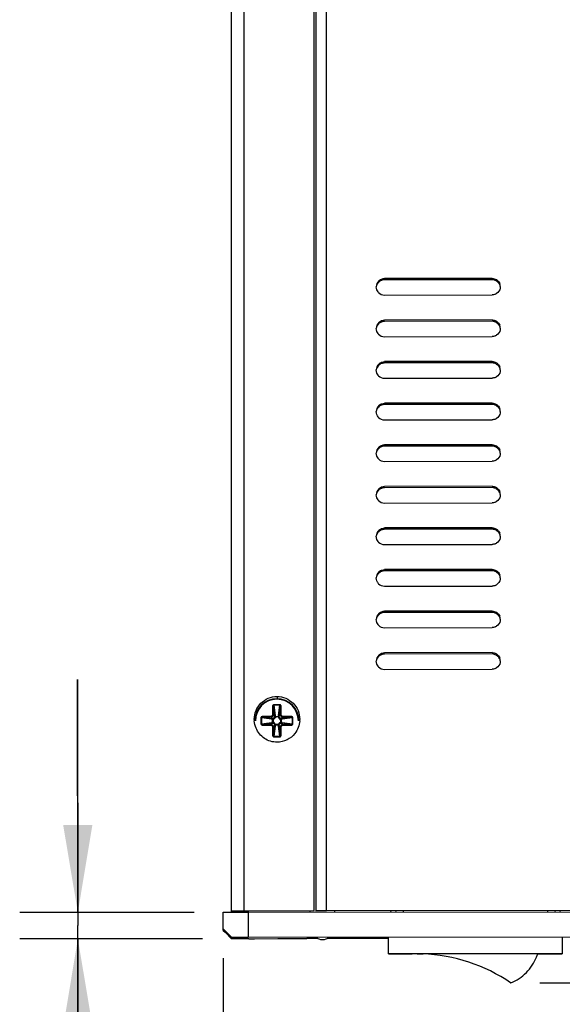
# Model space of a CAD drawing. Header units: inches. Extents: x 0 to 17, y 0 to 11.
# Tile 13 of 17: x 13.3 to 14.4, y 3.8 to 5.9. Entities that reach past the tile are written whole.
import ezdxf

# ---------------------------------------------------------------- set-up
doc = ezdxf.new("R2010")
doc.units = ezdxf.units.IN
doc.header["$LTSCALE"] = 0.935
doc.header["$MEASUREMENT"] = 0
doc.layers.get('0').update_dxf_attribs({"linetype": 'CONTINUOUS'})
doc.styles.add('TEXTSTYLE_2', font='txt', dxfattribs={"width": 0.8})
doc.dimstyles.new('DIMSTYLE_1', dxfattribs={"dimtxt": 0.125, "dimasz": 0.1875, "dimexe": 0.125, "dimexo": 0.0625, "dimgap": 0.0625, "dimtad": 0, "dimtih": 1, "dimtoh": 1, "dimlfac": 2.222222, "dimzin": 4, "dimdsep": 46, "dimtxsty": 'TEXTSTYLE_2', "dimblk": '_FILLED', "dimblk1": '_FILLED', "dimblk2": '_FILLED', "dimcen": 0.09, "dimazin": 1, "dimtfac": 1, "dimtofl": 0, "dimtmove": 0, "dimatfit": 3, "dimldrblk": '_FILLED', "dimfxl": 1, "dimtolj": 1, "dimtzin": 4, "dimarcsym": 0})
doc.dimstyles.new('DIMSTYLE_2', dxfattribs={"dimtxt": 0.125, "dimasz": 0.1875, "dimexe": 0.125, "dimexo": 0.0625, "dimgap": 0.03125, "dimtad": 0, "dimtih": 1, "dimtoh": 1, "dimlfac": 2.222222, "dimzin": 4, "dimdsep": 46, "dimtxsty": 'TEXTSTYLE_2', "dimblk": '_FILLED', "dimblk1": '_FILLED', "dimblk2": '_FILLED', "dimcen": 0.09, "dimazin": 1, "dimtfac": 1, "dimtofl": 0, "dimtmove": 0, "dimatfit": 3, "dimldrblk": '_FILLED', "dimfxl": 1, "dimtolj": 1, "dimtzin": 4, "dimarcsym": 0})

# ---------------------------------------------------------------- blocks, each defined once
blk = doc.blocks.new('_FILLED')
at = {"color": 0, "linetype": 'ByBlock'}
blk.add_solid([(0, 0), (-1, 0.167), (-1, -0.167)], dxfattribs=at)
blk = doc.blocks.new('*D7')
at = {"color": 2, "linetype": 'Continuous', "transparency": 16777216}
for p, q in [((14.7159, 4.1909), (14.7159, 3.4996)), ((13.7031, 3.8724), (13.7031, 3.4996)), ((13.7031, 3.6246), (13.9327, 3.6246)), ((14.7159, 3.6246), (14.4863, 3.6246))]:
    blk.add_line(p, q, dxfattribs=at)
at = {"color": 2, "linetype": 'Continuous', "transparency": 16777216, "xscale": 0.1875, "yscale": 0.1875, "zscale": 0.1875, "rotation": 180}
blk.add_blockref('_FILLED', (13.7031, 3.6246), dxfattribs=at)
at = {"color": 2, "linetype": 'Continuous', "transparency": 16777216, "xscale": 0.1875, "yscale": 0.1875, "zscale": 0.1875}
blk.add_blockref('_FILLED', (14.7159, 3.6246), dxfattribs=at)
at = {"color": 2, "linetype": 'Continuous', "transparency": 16777216, "insert": (14.2095, 3.6871), "char_height": 0.125, "width": 0.642857, "attachment_point": 2, "line_spacing_factor": 0.9, "style": 'TEXTSTYLE_2'}
blk.add_mtext('{\\ftxt;\\W0.0001;\\H0.0001;\\~}{\\ftxt;\\W3.4285714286;\\H0.125; }{\\ftxt;\\W0.0001;\\H0.0001;\\~}', dxfattribs=at)
blk = doc.blocks.new('*D8')
at = {"color": 2, "linetype": 'Continuous', "transparency": 16777216}
for p, q in [((13.3906, 3.9703), (13.3901, 4.4703)), ((13.3901, 4.4703), (13.3906, 3.942)), ((13.6406, 3.9705), (13.2656, 3.9702)), ((13.3911, 3.4681), (13.3906, 3.942)), ((13.6583, 3.9139), (13.2656, 3.9135)), ((13.3906, 3.9136), (13.3911, 3.4681))]:
    blk.add_line(p, q, dxfattribs=at)
at = {"color": 2, "linetype": 'Continuous', "transparency": 16777216, "xscale": 0.1875, "yscale": 0.1875, "zscale": 0.1875}
for p, rotation in [((13.3906, 3.9703), 270.0535477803), ((13.3906, 3.9136), 90.05354778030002)]:
    blk.add_blockref('_FILLED', p, dxfattribs=dict(at, rotation=rotation))
at = {"color": 2, "linetype": 'Continuous', "transparency": 16777216, "insert": (13.5471, 3.7272), "char_height": 0.125, "width": 0.388393, "attachment_point": 1, "rotation": 270.0535, "line_spacing_factor": 0.9, "style": 'TEXTSTYLE_2'}
blk.add_mtext('{\\ftxt;\\W0.0001;\\H0.0001;\\~}{\\ftxt;\\W2.0714285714;\\H0.125; }{\\ftxt;\\W0.0001;\\H0.0001;\\~}', dxfattribs=at)
blk = doc.blocks.new('*D9')
at = {"color": 2, "linetype": 'Continuous', "transparency": 16777216}
for p, q in [((14.3191, 7.981), (15.4192, 7.9818)), ((15.2942, 7.9817), (15.2957, 5.9007)), ((15.2972, 3.8197), (15.2957, 5.9007)), ((14.383, 3.8191), (15.4222, 3.8198))]:
    blk.add_line(p, q, dxfattribs=at)
at = {"color": 2, "linetype": 'Continuous', "transparency": 16777216, "xscale": 0.1875, "yscale": 0.1875, "zscale": 0.1875}
for p, rotation in [((15.2942, 7.9817), 90.040518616), ((15.2972, 3.8197), 270.040518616)]:
    blk.add_blockref('_FILLED', p, dxfattribs=dict(at, rotation=rotation))
at = {"color": 2, "linetype": 'Continuous', "transparency": 16777216, "insert": (15.2644, 5.9007), "char_height": 0.125, "width": 0.830357, "attachment_point": 2, "rotation": 270.0405, "line_spacing_factor": 0.9, "style": 'TEXTSTYLE_2'}
blk.add_mtext('{\\ftxt;\\W0.0001;\\H0.0001;\\~}{\\ftxt;\\W4.4285714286;\\H0.125; }{\\ftxt;\\W0.0001;\\H0.0001;\\~}', dxfattribs=at)

msp = doc.modelspace()

# ---------------------------------------------------------------- linework, layer by layer
at = {"color": 6, "linetype": 'Continuous'}
for p, q in [((13.7208, 3.9741), (13.7208, 7.6526)), ((13.7475, 7.6527), (13.7475, 3.9741)), ((13.9252, 3.9743), (13.9252, 7.6529)), ((13.9024, 3.9743), (13.9024, 7.6314)), ((14.2806, 5.3318), (14.0496, 5.3316)), ((14.0496, 5.3287), (14.0496, 5.3287)), ((14.2806, 5.3289), (14.2806, 5.3289)), ((14.0496, 5.2958), (14.2806, 5.2961)), ((14.293, 5.3013), (14.2902, 5.2991)), ((14.2806, 5.2425), (14.0496, 5.2423)), ((14.0496, 5.2394), (14.0496, 5.2394)), ((14.2806, 5.2396), (14.2806, 5.2397)), ((14.0496, 5.2066), (14.2806, 5.2068)), ((14.293, 5.212), (14.2902, 5.2098)), ((14.2806, 5.1532), (14.0496, 5.153)), ((14.0496, 5.1501), (14.0496, 5.1501)), ((14.2806, 5.1504), (14.2806, 5.1504)), ((14.0496, 5.1173), (14.2806, 5.1175)), ((14.293, 5.1227), (14.2902, 5.1205)), ((14.2806, 5.064), (14.0496, 5.0637)), ((14.0496, 5.0608), (14.0496, 5.0608)), ((14.2806, 5.0611), (14.2806, 5.0611)), ((14.293, 5.0334), (14.2902, 5.0312)), ((14.0496, 5.028), (14.2806, 5.0282)), ((14.2806, 4.9747), (14.0496, 4.9744)), ((14.0496, 4.9715), (14.0496, 4.9715)), ((14.2806, 4.9718), (14.2806, 4.9718)), ((14.0496, 4.9387), (14.2806, 4.939)), ((14.293, 4.9441), (14.2902, 4.9419)), ((14.2806, 4.8854), (14.0496, 4.8851)), ((14.0496, 4.8823), (14.0496, 4.8823)), ((14.2806, 4.8825), (14.2806, 4.8825)), ((14.0496, 4.8494), (14.2806, 4.8497)), ((14.293, 4.8548), (14.2902, 4.8527)), ((14.2806, 4.7961), (14.0496, 4.7958)), ((14.0496, 4.793), (14.0496, 4.793)), ((14.2806, 4.7932), (14.2806, 4.7932)), ((14.0496, 4.7601), (14.2806, 4.7604)), ((14.293, 4.7656), (14.2902, 4.7634)), ((14.2806, 4.7068), (14.0496, 4.7066)), ((14.0496, 4.7037), (14.0496, 4.7037)), ((14.2806, 4.7039), (14.2806, 4.7039)), ((14.293, 4.6763), (14.2902, 4.6741)), ((14.0496, 4.6708), (14.2806, 4.6711)), ((14.2806, 4.6175), (14.0496, 4.6173)), ((14.0496, 4.6144), (14.0496, 4.6144)), ((14.2806, 4.6147), (14.2806, 4.6146)), ((14.0496, 4.5816), (14.2806, 4.5818)), ((14.293, 4.587), (14.2902, 4.5848)), ((14.2806, 4.5282), (14.0496, 4.528)), ((14.0496, 4.5251), (14.0496, 4.5251)), ((14.2806, 4.5254), (14.2806, 4.5254)), ((14.0496, 4.4923), (14.2806, 4.4925)), ((14.293, 4.4977), (14.2902, 4.4955)), ((13.8186, 4.434), (13.8186, 4.429))]:
    msp.add_line(p, q, dxfattribs=at)
at = {"color": 7, "linetype": 'Continuous'}
for p, q in [((13.8985, 3.9743), (13.8985, 7.6528)), ((14.2806, 5.3289), (14.0496, 5.3287)), ((14.2806, 5.2397), (14.0496, 5.2394)), ((14.2806, 5.1504), (14.0496, 5.1501)), ((14.2806, 5.0611), (14.0496, 5.0608)), ((14.2806, 4.9718), (14.0496, 4.9715)), ((14.2806, 4.8825), (14.0496, 4.8823)), ((14.2806, 4.7932), (14.0496, 4.793)), ((14.2806, 4.7039), (14.0496, 4.7037)), ((14.2806, 4.6147), (14.0496, 4.6144)), ((14.2806, 4.5254), (14.0496, 4.5251)), ((13.8087, 4.4112), (13.8105, 4.4112)), ((13.8087, 4.4112), (13.8088, 4.3948)), ((13.8131, 4.3922), (13.8105, 4.4112)), ((13.8105, 4.3948), (13.8105, 4.4112)), ((13.8246, 4.4162), (13.8119, 4.4162)), ((13.8119, 4.4151), (13.8119, 4.4162)), ((13.8246, 4.4151), (13.8119, 4.4151)), ((13.8119, 4.4151), (13.8149, 4.3933)), ((13.8216, 4.3933), (13.8246, 4.4151)), ((13.826, 4.4113), (13.8233, 4.3922)), ((13.8246, 4.4162), (13.8246, 4.4151)), ((13.826, 4.4113), (13.8277, 4.4113)), ((13.826, 4.3948), (13.826, 4.4113)), ((13.8277, 4.3948), (13.8277, 4.4113)), ((13.7839, 4.3882), (13.785, 4.3882)), ((13.7839, 4.3882), (13.7839, 4.3755)), ((13.8068, 4.3852), (13.785, 4.3882)), ((13.785, 4.3882), (13.785, 4.3755)), ((13.785, 4.3755), (13.8068, 4.3785)), ((13.8053, 4.3913), (13.7888, 4.3913)), ((13.7888, 4.3896), (13.7888, 4.3913)), ((13.7888, 4.3896), (13.8079, 4.3869)), ((13.8053, 4.3896), (13.7888, 4.3896)), ((13.8079, 4.3767), (13.7888, 4.3741)), ((13.8053, 4.3913), (13.8053, 4.3896)), ((13.8079, 4.3869), (13.8053, 4.3896)), ((13.8053, 4.3741), (13.8079, 4.3767)), ((13.8068, 4.3852), (13.8089, 4.3851)), ((13.8082, 4.3786), (13.8068, 4.3785)), ((13.8095, 4.3868), (13.8079, 4.3869)), ((13.8079, 4.3767), (13.8094, 4.3769)), ((13.8105, 4.3948), (13.8088, 4.3948)), ((13.8089, 4.3851), (13.809, 4.3862)), ((13.8089, 4.3851), (13.81, 4.3851)), ((13.8089, 4.3799), (13.8089, 4.3851)), ((13.809, 4.3862), (13.8095, 4.3868)), ((13.8095, 4.3868), (13.81, 4.3851)), ((13.81, 4.3851), (13.81, 4.3803)), ((13.8105, 4.3948), (13.8131, 4.3922)), ((13.8131, 4.3922), (13.8133, 4.3907)), ((13.815, 4.3919), (13.8149, 4.3933)), ((13.8164, 4.3912), (13.8215, 4.3912)), ((13.8215, 4.3901), (13.8167, 4.3901)), ((13.8216, 4.3933), (13.8215, 4.3912)), ((13.8215, 4.3912), (13.8215, 4.3901)), ((13.8215, 4.3912), (13.8226, 4.3911)), ((13.8232, 4.3905), (13.8215, 4.3901)), ((13.8226, 4.3911), (13.8232, 4.3905)), ((13.8232, 4.3905), (13.8233, 4.3922)), ((13.8233, 4.3922), (13.826, 4.3948)), ((13.8277, 4.3948), (13.826, 4.3948)), ((13.8265, 4.3786), (13.8265, 4.3834)), ((13.8276, 4.3786), (13.8265, 4.3786)), ((13.827, 4.3769), (13.8265, 4.3786)), ((13.8275, 4.3775), (13.827, 4.3769)), ((13.827, 4.3769), (13.8286, 4.3768)), ((13.8286, 4.3869), (13.8271, 4.3868)), ((13.8276, 4.3786), (13.8275, 4.3775)), ((13.8276, 4.3837), (13.8276, 4.3786)), ((13.8297, 4.3785), (13.8276, 4.3786)), ((13.8283, 4.3851), (13.8297, 4.3852)), ((13.8286, 4.3869), (13.8476, 4.3896)), ((13.8312, 4.3896), (13.8286, 4.3869)), ((13.8477, 4.3741), (13.8286, 4.3768)), ((13.8286, 4.3768), (13.8312, 4.3741)), ((13.8515, 4.3882), (13.8297, 4.3852)), ((13.8297, 4.3785), (13.8515, 4.3755)), ((13.8476, 4.3913), (13.8312, 4.3913)), ((13.8312, 4.3896), (13.8312, 4.3913)), ((13.8312, 4.3896), (13.8476, 4.3896)), ((13.8476, 4.3913), (13.8476, 4.3896)), ((13.8515, 4.3882), (13.8526, 4.3882)), ((13.8515, 4.3755), (13.8515, 4.3882)), ((13.8526, 4.3755), (13.8526, 4.3882)), ((13.785, 4.3755), (13.7839, 4.3755)), ((13.8053, 4.3741), (13.7888, 4.3741)), ((13.7888, 4.3723), (13.7888, 4.3741)), ((13.7888, 4.3723), (13.8053, 4.3724)), ((13.8053, 4.3741), (13.8053, 4.3724)), ((13.8088, 4.3689), (13.8105, 4.3689)), ((13.8088, 4.3689), (13.8088, 4.3524)), ((13.8105, 4.3524), (13.8132, 4.3715)), ((13.8132, 4.3715), (13.8105, 4.3689)), ((13.8105, 4.3689), (13.8105, 4.3524)), ((13.8149, 4.3704), (13.8119, 4.3486)), ((13.8133, 4.3731), (13.8132, 4.3715)), ((13.8133, 4.3731), (13.815, 4.3736)), ((13.8139, 4.3726), (13.8133, 4.3731)), ((13.815, 4.3725), (13.8139, 4.3726)), ((13.815, 4.3725), (13.8149, 4.3704)), ((13.8198, 4.3736), (13.815, 4.3736)), ((13.815, 4.3725), (13.815, 4.3736)), ((13.8201, 4.3725), (13.815, 4.3725)), ((13.8216, 4.3704), (13.8215, 4.3718)), ((13.8246, 4.3486), (13.8216, 4.3704)), ((13.8233, 4.3715), (13.8232, 4.373)), ((13.826, 4.3689), (13.8233, 4.3715)), ((13.8233, 4.3715), (13.826, 4.3524)), ((13.826, 4.3689), (13.8277, 4.3689)), ((13.826, 4.3689), (13.826, 4.3524)), ((13.8277, 4.3524), (13.8277, 4.3689)), ((13.8312, 4.3741), (13.8477, 4.3741)), ((13.8312, 4.3724), (13.8312, 4.3741)), ((13.8312, 4.3724), (13.8477, 4.3724)), ((13.8477, 4.3741), (13.8477, 4.3724)), ((13.8526, 4.3755), (13.8515, 4.3755)), ((13.8105, 4.3524), (13.8088, 4.3524)), ((13.8119, 4.3486), (13.8246, 4.3486)), ((13.8119, 4.3475), (13.8119, 4.3486)), ((13.8119, 4.3475), (13.8246, 4.3475)), ((13.8246, 4.3486), (13.8246, 4.3475)), ((13.8277, 4.3524), (13.826, 4.3524)), ((13.9252, 3.9743), (14.4582, 3.9749)), ((14.3996, 3.9748), (14.3996, 3.9714)), ((14.416, 3.9748), (14.4152, 3.9718)), ((14.4266, 3.9714), (14.4276, 3.9748)), ((13.7031, 3.9706), (13.7564, 3.9707)), ((13.7031, 3.9318), (13.7031, 3.9706)), ((13.7208, 3.9741), (13.7286, 3.9741)), ((13.7208, 3.9712), (13.7208, 3.9741)), ((13.7286, 3.9741), (13.7582, 3.9741)), ((13.7475, 3.9712), (13.7475, 3.9741)), ((13.7564, 3.9707), (14.4494, 3.9714)), ((13.7564, 3.9707), (13.7564, 3.9171)), ((13.7582, 3.9741), (13.8985, 3.9743)), ((13.8896, 3.9708), (13.8896, 3.9742)), ((13.9012, 3.9743), (13.9024, 3.9743)), ((13.9024, 3.9743), (13.9073, 3.9743)), ((13.9073, 3.9743), (13.9252, 3.9743)), ((13.9429, 3.9709), (13.9429, 3.9743)), ((14.0624, 3.9744), (14.0634, 3.971)), ((14.0748, 3.9715), (14.074, 3.9744)), ((14.0904, 3.971), (14.0904, 3.9745)), ((13.7031, 3.9349), (13.7208, 3.9171)), ((13.7031, 3.9318), (13.7071, 3.9277)), ((13.7071, 3.9277), (13.7208, 3.9139)), ((13.7208, 3.9171), (13.7564, 3.9171)), ((13.7208, 3.9139), (13.7208, 3.9171)), ((13.7582, 3.9139), (13.7208, 3.9139)), ((13.7564, 3.9171), (14.4494, 3.9178)), ((13.7582, 3.914), (13.7612, 3.914)), ((13.7612, 3.914), (13.7701, 3.914)), ((13.7701, 3.914), (13.8203, 3.9141)), ((13.8203, 3.9141), (13.8706, 3.9141)), ((13.8706, 3.9141), (13.8795, 3.9141)), ((13.8795, 3.9141), (13.8825, 3.9141)), ((13.9062, 3.9141), (13.8825, 3.9141)), ((14.0584, 3.9143), (13.9264, 3.9141)), ((14.0584, 3.8813), (14.0584, 3.917)), ((14.4316, 3.9174), (14.4316, 3.8817)), ((14.4316, 3.8817), (14.0584, 3.8813)), ((14.0584, 3.8812), (14.1073, 3.8812)), ((14.1073, 3.8813), (14.1091, 3.8813)), ((14.1315, 3.8813), (14.1324, 3.8813)), ((14.3786, 3.8816), (14.3827, 3.8816)), ((14.3827, 3.8815), (14.4316, 3.8816))]:
    msp.add_line(p, q, dxfattribs=at)
for points in [[(13.7208, 3.9741), (13.7229, 3.9741), (13.7286, 3.9741)], [(13.9012, 3.9168), (13.9042, 3.9149), (13.9081, 3.9133)], [(13.9081, 3.9133), (13.9121, 3.9124), (13.9163, 3.912), (13.9204, 3.9124), (13.9245, 3.9133)], [(13.9245, 3.9133), (13.9284, 3.9149), (13.9314, 3.9168)]]:
    msp.add_lwpolyline(points, dxfattribs=at)
for centre in [(13.81, 4.3786), (13.815, 4.3901), (13.8265, 4.3851), (13.8215, 4.3736)]:
    msp.add_circle(centre, 0.00178, dxfattribs=at)
at = {"color": 6, "linetype": 'Continuous'}
for centre, radius, start, end in [((14.0495, 5.3139), 0.0176, 127.1932, 134.7141), ((14.0497, 5.3137), 0.0179, 134.8025, 180.0151), ((14.2817, 5.3149), 0.0163, 37.907, 45.4995), ((14.2801, 5.314), 0.0182, 0.0143, 20.9779), ((14.0494, 5.3134), 0.0176, 217.8128, 224.491), ((14.0495, 5.3136), 0.0177, 224.5069, 270.0463), ((14.2796, 5.3159), 0.0199, 292.7939, 302.3234), ((14.0497, 5.2244), 0.0179, 134.8025, 180.0151), ((14.0495, 5.2246), 0.0176, 127.1932, 134.7141), ((14.2817, 5.2256), 0.0163, 37.907, 45.4995), ((14.2801, 5.2247), 0.0182, 0.0143, 20.9779), ((14.0494, 5.2242), 0.0176, 217.8128, 224.491), ((14.0495, 5.2243), 0.0177, 224.5069, 270.0463), ((14.2796, 5.2266), 0.0199, 292.7939, 302.3234), ((14.0497, 5.1351), 0.0179, 134.8025, 180.0151), ((14.0495, 5.1353), 0.0176, 127.1932, 134.7141), ((14.2817, 5.1363), 0.0163, 37.907, 45.4995), ((14.2801, 5.1354), 0.0182, 0.0143, 20.9779), ((14.0494, 5.1349), 0.0176, 217.8128, 224.491), ((14.0495, 5.135), 0.0177, 224.5069, 270.0463), ((14.2796, 5.1373), 0.0199, 292.7939, 302.3234), ((14.0497, 5.0458), 0.0179, 134.8025, 180.0151), ((14.0495, 5.046), 0.0176, 127.1932, 134.7141), ((14.2817, 5.047), 0.0163, 37.907, 45.4995), ((14.0494, 5.0456), 0.0176, 217.8128, 224.491), ((14.0495, 5.0457), 0.0177, 224.5069, 270.0463), ((14.2801, 5.0461), 0.0182, 0.0143, 20.9779), ((14.2796, 5.048), 0.0199, 292.7939, 302.3234), ((14.0497, 4.9565), 0.0179, 134.8025, 180.0151), ((14.0495, 4.9567), 0.0176, 127.1932, 134.7141), ((14.2817, 4.9577), 0.0163, 37.907, 45.4995), ((14.2801, 4.9568), 0.0182, 0.0143, 20.9779), ((14.0494, 4.9563), 0.0176, 217.8128, 224.491), ((14.0495, 4.9564), 0.0177, 224.5069, 270.0463), ((14.2796, 4.9588), 0.0199, 292.7939, 302.3234), ((14.0497, 4.8673), 0.0179, 134.8025, 180.0151), ((14.0495, 4.8674), 0.0176, 127.1932, 134.7141), ((14.2817, 4.8684), 0.0163, 37.907, 45.4995), ((14.2801, 4.8675), 0.0182, 0.0143, 20.9779), ((14.0494, 4.867), 0.0176, 217.8128, 224.491), ((14.0495, 4.8671), 0.0177, 224.5069, 270.0463), ((14.2796, 4.8695), 0.0199, 292.7939, 302.3234), ((14.0497, 4.778), 0.0179, 134.8025, 180.0151), ((14.0495, 4.7782), 0.0176, 127.1932, 134.7141), ((14.2817, 4.7792), 0.0163, 37.907, 45.4995), ((14.2801, 4.7783), 0.0182, 0.0143, 20.9779), ((14.0494, 4.7777), 0.0176, 217.8128, 224.491), ((14.0495, 4.7778), 0.0177, 224.5069, 270.0463), ((14.2796, 4.7802), 0.0199, 292.7939, 302.3234), ((14.0497, 4.6887), 0.0179, 134.8025, 180.0151), ((14.0495, 4.6889), 0.0176, 127.1932, 134.7141), ((14.2817, 4.6899), 0.0163, 37.907, 45.4995), ((14.2801, 4.689), 0.0182, 0.0143, 20.9779), ((14.0494, 4.6884), 0.0176, 217.8128, 224.491), ((14.0495, 4.6886), 0.0177, 224.5069, 270.0463), ((14.2796, 4.6909), 0.0199, 292.7939, 302.3234), ((14.0497, 4.5994), 0.0179, 134.8025, 180.0151), ((14.0495, 4.5996), 0.0176, 127.1932, 134.7141), ((14.2817, 4.6006), 0.0163, 37.907, 45.4995), ((14.0494, 4.5992), 0.0176, 217.8128, 224.491), ((14.2801, 4.5997), 0.0182, 0.0143, 20.9779), ((14.0495, 4.5993), 0.0177, 224.5069, 270.0463), ((14.2796, 4.6016), 0.0199, 292.7939, 302.3234), ((14.0495, 4.5103), 0.0176, 127.1932, 134.7141), ((14.0497, 4.5101), 0.0179, 134.8025, 180.0151), ((14.2817, 4.5113), 0.0163, 37.907, 45.4995), ((14.2801, 4.5104), 0.0182, 0.0143, 20.9779), ((14.0494, 4.5099), 0.0176, 217.8128, 224.491), ((14.0495, 4.51), 0.0177, 224.5069, 270.0463), ((14.2796, 4.5123), 0.0199, 292.7939, 302.3234), ((13.8187, 4.3848), 0.049, 180.0048, 183.7251), ((13.8184, 4.3849), 0.0491, 356.1109, 359.9952)]:
    msp.add_arc(centre, radius, start, end, dxfattribs=at)
at = {"color": 7, "linetype": 'Continuous'}
for centre, radius, start, end in [((13.8182, 4.3818), 0.0472, 0.0307, 180.0307), ((13.8182, 4.3818), 0.0462, 0.0307, 180.0307), ((13.8118, 4.4144), 0.00069, 85.2371, 97.8435), ((13.8247, 4.4144), 0.000691, 82.221, 94.8232), ((13.7857, 4.3883), 0.000691, 172.2212, 184.8224), ((13.8097, 4.3849), 0.00289, 172.1416, 175.1326), ((13.8097, 4.3787), 0.00289, 184.9287, 187.9198), ((13.8151, 4.3904), 0.00289, 94.9294, 97.9198), ((13.8213, 4.3904), 0.00289, 82.1416, 85.1321), ((13.8268, 4.3849), 0.00289, 4.9287, 7.9199), ((13.8268, 4.3787), 0.00289, 352.1416, 355.1329), ((13.8508, 4.3883), 0.00069, 355.237, 7.8443), ((13.7857, 4.3754), 0.00069, 175.2374, 187.8438), ((13.8152, 4.3733), 0.00289, 262.1416, 265.1335), ((13.8213, 4.3733), 0.00289, 274.928, 277.9198), ((13.8508, 4.3754), 0.000691, 352.221, 4.8223), ((13.8118, 4.3493), 0.000691, 262.2211, 274.8217), ((13.8247, 4.3493), 0.00069, 265.2383, 277.8437), ((14.1292, 8.1839), 4.3026, 269.8691, 270.0301), ((14.1197, 3.5277), 0.3538, 55.4249, 88.0964)]:
    msp.add_arc(centre, radius, start, end, dxfattribs=at)
at = {"color": 6, "linetype": 'Continuous'}
for points in [[(14.0388, 5.3279), (14.0401, 5.3289), (14.0416, 5.3297), (14.043, 5.3303)], [(14.043, 5.3303), (14.0452, 5.3312), (14.0475, 5.3316), (14.0496, 5.3316)], [(14.2806, 5.3318), (14.2835, 5.3318), (14.2869, 5.3309), (14.2898, 5.3291)], [(14.2898, 5.3291), (14.291, 5.3284), (14.2922, 5.3275), (14.2932, 5.3265)], [(14.033, 5.3071), (14.0322, 5.3093), (14.0318, 5.3116), (14.0318, 5.3137)], [(14.0356, 5.3027), (14.0345, 5.304), (14.0337, 5.3056), (14.033, 5.3071)], [(14.2983, 5.314), (14.2983, 5.3093), (14.2965, 5.3046), (14.293, 5.3013)], [(14.2946, 5.3249), (14.2957, 5.3236), (14.2965, 5.3221), (14.2971, 5.3205)], [(14.2873, 5.2976), (14.2851, 5.2966), (14.2827, 5.2961), (14.2806, 5.2961)], [(14.033, 5.2178), (14.0322, 5.22), (14.0318, 5.2223), (14.0318, 5.2244)], [(14.0388, 5.2386), (14.0401, 5.2396), (14.0416, 5.2404), (14.043, 5.241)], [(14.043, 5.241), (14.0452, 5.2419), (14.0475, 5.2423), (14.0496, 5.2423)], [(14.2806, 5.2425), (14.2835, 5.2425), (14.2869, 5.2416), (14.2898, 5.2398)], [(14.2898, 5.2398), (14.291, 5.2391), (14.2922, 5.2382), (14.2932, 5.2372)], [(14.2983, 5.2247), (14.2983, 5.22), (14.2965, 5.2153), (14.293, 5.212)], [(14.2946, 5.2356), (14.2957, 5.2343), (14.2965, 5.2328), (14.2971, 5.2312)], [(14.0356, 5.2134), (14.0345, 5.2148), (14.0337, 5.2163), (14.033, 5.2178)], [(14.2873, 5.2083), (14.2851, 5.2073), (14.2827, 5.2068), (14.2806, 5.2068)], [(14.0388, 5.1494), (14.0401, 5.1503), (14.0416, 5.1511), (14.043, 5.1517)], [(14.043, 5.1517), (14.0452, 5.1526), (14.0475, 5.153), (14.0496, 5.153)], [(14.2806, 5.1532), (14.2835, 5.1532), (14.2869, 5.1523), (14.2898, 5.1506)], [(14.2898, 5.1506), (14.291, 5.1498), (14.2922, 5.149), (14.2932, 5.148)], [(14.2946, 5.1463), (14.2957, 5.145), (14.2965, 5.1435), (14.2971, 5.1419)], [(14.033, 5.1285), (14.0322, 5.1307), (14.0318, 5.133), (14.0318, 5.1351)], [(14.0356, 5.1241), (14.0345, 5.1255), (14.0337, 5.127), (14.033, 5.1285)], [(14.2873, 5.119), (14.2851, 5.118), (14.2827, 5.1175), (14.2806, 5.1175)], [(14.2983, 5.1354), (14.2983, 5.1307), (14.2965, 5.126), (14.293, 5.1227)], [(14.0388, 5.0601), (14.0401, 5.0611), (14.0416, 5.0619), (14.043, 5.0624)], [(14.043, 5.0624), (14.0452, 5.0633), (14.0475, 5.0637), (14.0496, 5.0637)], [(14.2806, 5.064), (14.2835, 5.064), (14.2869, 5.063), (14.2898, 5.0613)], [(14.2898, 5.0613), (14.291, 5.0605), (14.2922, 5.0597), (14.2932, 5.0587)], [(14.2946, 5.0571), (14.2957, 5.0557), (14.2965, 5.0542), (14.2971, 5.0526)], [(14.033, 5.0392), (14.0322, 5.0414), (14.0318, 5.0437), (14.0318, 5.0458)], [(14.0356, 5.0348), (14.0345, 5.0362), (14.0337, 5.0377), (14.033, 5.0392)], [(14.2983, 5.0461), (14.2983, 5.0414), (14.2965, 5.0367), (14.293, 5.0334)], [(14.2873, 5.0297), (14.2851, 5.0288), (14.2827, 5.0282), (14.2806, 5.0282)], [(14.0388, 4.9708), (14.0401, 4.9718), (14.0416, 4.9726), (14.043, 4.9732)], [(14.043, 4.9732), (14.0452, 4.974), (14.0475, 4.9744), (14.0496, 4.9744)], [(14.2806, 4.9747), (14.2835, 4.9747), (14.2869, 4.9737), (14.2898, 4.972)], [(14.2898, 4.972), (14.291, 4.9713), (14.2922, 4.9704), (14.2932, 4.9694)], [(14.033, 4.95), (14.0322, 4.9522), (14.0318, 4.9544), (14.0318, 4.9565)], [(14.0356, 4.9455), (14.0345, 4.9469), (14.0337, 4.9484), (14.033, 4.95)], [(14.2983, 4.9568), (14.2983, 4.9521), (14.2965, 4.9474), (14.293, 4.9441)], [(14.2946, 4.9678), (14.2957, 4.9664), (14.2965, 4.9649), (14.2971, 4.9633)], [(14.2873, 4.9404), (14.2851, 4.9395), (14.2827, 4.939), (14.2806, 4.939)], [(14.0388, 4.8815), (14.0401, 4.8825), (14.0416, 4.8833), (14.043, 4.8839)], [(14.043, 4.8839), (14.0452, 4.8847), (14.0475, 4.8851), (14.0496, 4.8851)], [(14.2806, 4.8854), (14.2835, 4.8854), (14.2869, 4.8844), (14.2898, 4.8827)], [(14.033, 4.8607), (14.0322, 4.8629), (14.0318, 4.8651), (14.0318, 4.8673)], [(14.2898, 4.8827), (14.291, 4.882), (14.2922, 4.8811), (14.2932, 4.8801)], [(14.2983, 4.8675), (14.2983, 4.8628), (14.2965, 4.8581), (14.293, 4.8548)], [(14.2946, 4.8785), (14.2957, 4.8771), (14.2965, 4.8756), (14.2971, 4.8741)], [(14.0356, 4.8563), (14.0345, 4.8576), (14.0337, 4.8591), (14.033, 4.8607)], [(14.2873, 4.8511), (14.2851, 4.8502), (14.2827, 4.8497), (14.2806, 4.8497)], [(14.033, 4.7714), (14.0322, 4.7736), (14.0318, 4.7759), (14.0318, 4.778)], [(14.0388, 4.7922), (14.0401, 4.7932), (14.0416, 4.794), (14.043, 4.7946)], [(14.043, 4.7946), (14.0452, 4.7955), (14.0475, 4.7958), (14.0496, 4.7958)], [(14.2806, 4.7961), (14.2835, 4.7961), (14.2869, 4.7951), (14.2898, 4.7934)], [(14.2898, 4.7934), (14.291, 4.7927), (14.2922, 4.7918), (14.2932, 4.7908)], [(14.2983, 4.7783), (14.2983, 4.7736), (14.2965, 4.7689), (14.293, 4.7656)], [(14.2946, 4.7892), (14.2957, 4.7879), (14.2965, 4.7864), (14.2971, 4.7848)], [(14.0356, 4.767), (14.0345, 4.7683), (14.0337, 4.7698), (14.033, 4.7714)], [(14.2873, 4.7618), (14.2851, 4.7609), (14.2827, 4.7604), (14.2806, 4.7604)], [(14.0388, 4.7029), (14.0401, 4.7039), (14.0416, 4.7047), (14.043, 4.7053)], [(14.043, 4.7053), (14.0452, 4.7062), (14.0475, 4.7066), (14.0496, 4.7066)], [(14.2806, 4.7068), (14.2835, 4.7068), (14.2869, 4.7059), (14.2898, 4.7041)], [(14.2898, 4.7041), (14.291, 4.7034), (14.2922, 4.7025), (14.2932, 4.7015)], [(14.2946, 4.6999), (14.2957, 4.6986), (14.2965, 4.6971), (14.2971, 4.6955)], [(14.033, 4.6821), (14.0322, 4.6843), (14.0318, 4.6866), (14.0318, 4.6887)], [(14.0356, 4.6777), (14.0345, 4.679), (14.0337, 4.6805), (14.033, 4.6821)], [(14.2873, 4.6726), (14.2851, 4.6716), (14.2827, 4.6711), (14.2806, 4.6711)], [(14.2983, 4.689), (14.2983, 4.6843), (14.2965, 4.6796), (14.293, 4.6763)], [(14.0388, 4.6136), (14.0401, 4.6146), (14.0416, 4.6154), (14.043, 4.616)], [(14.043, 4.616), (14.0452, 4.6169), (14.0475, 4.6173), (14.0496, 4.6173)], [(14.2806, 4.6175), (14.2835, 4.6175), (14.2869, 4.6166), (14.2898, 4.6148)], [(14.2898, 4.6148), (14.291, 4.6141), (14.2922, 4.6132), (14.2932, 4.6122)], [(14.2946, 4.6106), (14.2957, 4.6093), (14.2965, 4.6078), (14.2971, 4.6062)], [(14.033, 4.5928), (14.0322, 4.595), (14.0318, 4.5973), (14.0318, 4.5994)], [(14.0356, 4.5884), (14.0345, 4.5898), (14.0337, 4.5913), (14.033, 4.5928)], [(14.2983, 4.5997), (14.2983, 4.595), (14.2965, 4.5903), (14.293, 4.587)], [(14.2873, 4.5833), (14.2851, 4.5823), (14.2827, 4.5818), (14.2806, 4.5818)], [(14.0388, 4.5244), (14.0401, 4.5253), (14.0416, 4.5261), (14.043, 4.5267)], [(14.043, 4.5267), (14.0452, 4.5276), (14.0475, 4.528), (14.0496, 4.528)], [(14.2806, 4.5282), (14.2835, 4.5282), (14.2869, 4.5273), (14.2898, 4.5256)], [(14.2898, 4.5256), (14.291, 4.5248), (14.2922, 4.524), (14.2932, 4.523)], [(14.033, 4.5035), (14.0322, 4.5057), (14.0318, 4.508), (14.0318, 4.5101)], [(14.0356, 4.4991), (14.0345, 4.5005), (14.0337, 4.502), (14.033, 4.5035)], [(14.2983, 4.5104), (14.2983, 4.5057), (14.2965, 4.501), (14.293, 4.4977)], [(14.2946, 4.5213), (14.2957, 4.52), (14.2965, 4.5185), (14.2971, 4.5169)], [(14.2873, 4.494), (14.2851, 4.493), (14.2827, 4.4925), (14.2806, 4.4925)], [(13.7734, 4.3661), (13.7714, 4.371), (13.7702, 4.3764), (13.7698, 4.3817)], [(13.8673, 4.3816), (13.8667, 4.372), (13.863, 4.3623), (13.8571, 4.3547)]]:
    msp.add_open_spline(points, degree=3, dxfattribs=at)
at = {"color": 7, "linetype": 'Continuous'}
for points in [[(14.0496, 5.3287), (14.0474, 5.3287), (14.0451, 5.3282), (14.0428, 5.3272)], [(14.2876, 5.3274), (14.2852, 5.3284), (14.2828, 5.3289), (14.2806, 5.3289)], [(14.0496, 5.2394), (14.0474, 5.2394), (14.0451, 5.2389), (14.0428, 5.2379)], [(14.2876, 5.2381), (14.2852, 5.2391), (14.2828, 5.2397), (14.2806, 5.2397)], [(14.0496, 5.1501), (14.0474, 5.1501), (14.0451, 5.1496), (14.0428, 5.1487)], [(14.2876, 5.1488), (14.2852, 5.1498), (14.2828, 5.1504), (14.2806, 5.1504)], [(14.0496, 5.0608), (14.0474, 5.0608), (14.0451, 5.0603), (14.0428, 5.0594)], [(14.2876, 5.0595), (14.2852, 5.0605), (14.2828, 5.0611), (14.2806, 5.0611)], [(14.0496, 4.9715), (14.0474, 4.9715), (14.0451, 4.971), (14.0428, 4.9701)], [(14.2876, 4.9702), (14.2852, 4.9713), (14.2828, 4.9718), (14.2806, 4.9718)], [(14.0496, 4.8823), (14.0474, 4.8823), (14.0451, 4.8817), (14.0428, 4.8808)], [(14.2876, 4.881), (14.2852, 4.882), (14.2828, 4.8825), (14.2806, 4.8825)], [(14.0496, 4.793), (14.0474, 4.793), (14.0451, 4.7925), (14.0428, 4.7915)], [(14.2876, 4.7917), (14.2852, 4.7927), (14.2828, 4.7932), (14.2806, 4.7932)], [(14.0496, 4.7037), (14.0474, 4.7037), (14.0451, 4.7032), (14.0428, 4.7022)], [(14.2876, 4.7024), (14.2852, 4.7034), (14.2828, 4.7039), (14.2806, 4.7039)], [(14.0496, 4.6144), (14.0474, 4.6144), (14.0451, 4.6139), (14.0428, 4.6129)], [(14.2876, 4.6131), (14.2852, 4.6141), (14.2828, 4.6147), (14.2806, 4.6147)], [(14.0496, 4.5251), (14.0474, 4.5251), (14.0451, 4.5246), (14.0428, 4.5237)], [(14.2876, 4.5238), (14.2852, 4.5248), (14.2828, 4.5254), (14.2806, 4.5254)]]:
    msp.add_open_spline(points, degree=3, dxfattribs=at)
for points, knots in [([(14.0428, 5.3272), (14.0407, 5.3263), (14.0366, 5.3238), (14.0341, 5.3199), (14.0332, 5.3178)], [0, 0, 0, 0, 0.499069, 1, 1, 1, 1]), ([(14.297, 5.3178), (14.2962, 5.32), (14.2936, 5.3239), (14.2896, 5.3265), (14.2876, 5.3274)], [0, 0, 0, 0, 0.520048, 1, 1, 1, 1]), ([(14.0428, 5.2379), (14.0407, 5.2371), (14.0366, 5.2345), (14.0341, 5.2306), (14.0332, 5.2285)], [0, 0, 0, 0, 0.499069, 1, 1, 1, 1]), ([(14.297, 5.2285), (14.2962, 5.2307), (14.2936, 5.2346), (14.2896, 5.2372), (14.2876, 5.2381)], [0, 0, 0, 0, 0.520048, 1, 1, 1, 1]), ([(14.0428, 5.1487), (14.0407, 5.1478), (14.0366, 5.1452), (14.0341, 5.1413), (14.0332, 5.1392)], [0, 0, 0, 0, 0.499069, 1, 1, 1, 1]), ([(14.297, 5.1393), (14.2962, 5.1415), (14.2936, 5.1453), (14.2896, 5.1479), (14.2876, 5.1488)], [0, 0, 0, 0, 0.520048, 1, 1, 1, 1]), ([(14.0428, 5.0594), (14.0407, 5.0585), (14.0366, 5.0559), (14.0341, 5.052), (14.0332, 5.0499)], [0, 0, 0, 0, 0.499069, 1, 1, 1, 1]), ([(14.297, 5.05), (14.2962, 5.0522), (14.2936, 5.0561), (14.2896, 5.0586), (14.2876, 5.0595)], [0, 0, 0, 0, 0.520048, 1, 1, 1, 1]), ([(14.0428, 4.9701), (14.0407, 4.9692), (14.0366, 4.9666), (14.0341, 4.9628), (14.0332, 4.9606)], [0, 0, 0, 0, 0.499069, 1, 1, 1, 1]), ([(14.297, 4.9607), (14.2962, 4.9629), (14.2936, 4.9668), (14.2896, 4.9694), (14.2876, 4.9702)], [0, 0, 0, 0, 0.520048, 1, 1, 1, 1]), ([(14.0428, 4.8808), (14.0407, 4.8799), (14.0366, 4.8773), (14.0341, 4.8735), (14.0332, 4.8714)], [0, 0, 0, 0, 0.499069, 1, 1, 1, 1]), ([(14.297, 4.8714), (14.2962, 4.8736), (14.2936, 4.8775), (14.2896, 4.8801), (14.2876, 4.881)], [0, 0, 0, 0, 0.520048, 1, 1, 1, 1]), ([(14.0428, 4.7915), (14.0407, 4.7906), (14.0366, 4.7881), (14.0341, 4.7842), (14.0332, 4.7821)], [0, 0, 0, 0, 0.499069, 1, 1, 1, 1]), ([(14.297, 4.7821), (14.2962, 4.7843), (14.2936, 4.7882), (14.2896, 4.7908), (14.2876, 4.7917)], [0, 0, 0, 0, 0.520048, 1, 1, 1, 1]), ([(14.0428, 4.7022), (14.0407, 4.7013), (14.0366, 4.6988), (14.0341, 4.6949), (14.0332, 4.6928)], [0, 0, 0, 0, 0.499069, 1, 1, 1, 1]), ([(14.297, 4.6928), (14.2962, 4.695), (14.2936, 4.6989), (14.2896, 4.7015), (14.2876, 4.7024)], [0, 0, 0, 0, 0.520048, 1, 1, 1, 1]), ([(14.0428, 4.6129), (14.0407, 4.6121), (14.0366, 4.6095), (14.0341, 4.6056), (14.0332, 4.6035)], [0, 0, 0, 0, 0.499069, 1, 1, 1, 1]), ([(14.297, 4.6035), (14.2962, 4.6057), (14.2936, 4.6096), (14.2896, 4.6122), (14.2876, 4.6131)], [0, 0, 0, 0, 0.520048, 1, 1, 1, 1]), ([(14.0428, 4.5237), (14.0407, 4.5228), (14.0366, 4.5202), (14.0341, 4.5163), (14.0332, 4.5142)], [0, 0, 0, 0, 0.499069, 1, 1, 1, 1]), ([(14.297, 4.5143), (14.2962, 4.5165), (14.2936, 4.5203), (14.2896, 4.5229), (14.2876, 4.5238)], [0, 0, 0, 0, 0.520048, 1, 1, 1, 1]), ([(13.8119, 4.4162), (13.8116, 4.4162), (13.811, 4.4161), (13.8103, 4.4157), (13.8098, 4.4151), (13.8093, 4.4142), (13.8088, 4.4129), (13.8087, 4.4118), (13.8087, 4.4112)], [0, 0, 0, 0, 0.1249, 0.24977, 0.374869, 0.500026, 0.749883, 1, 1, 1, 1]), ([(13.8117, 4.4151), (13.8116, 4.4151), (13.8113, 4.415), (13.811, 4.4146), (13.8108, 4.4141), (13.8106, 4.4136), (13.8105, 4.413), (13.8105, 4.4122), (13.8105, 4.4116), (13.8105, 4.4112)], [0, 0, 0, 0, 0.096723, 0.205627, 0.326066, 0.454142, 0.586942, 0.722978, 1, 1, 1, 1]), ([(13.8277, 4.4113), (13.8277, 4.4118), (13.8276, 4.4129), (13.8272, 4.4142), (13.8267, 4.4151), (13.8261, 4.4157), (13.8254, 4.4161), (13.8249, 4.4162), (13.8246, 4.4162)], [0, 0, 0, 0, 0.250263, 0.500221, 0.625401, 0.750462, 0.875315, 1, 1, 1, 1]), ([(13.826, 4.4113), (13.826, 4.4117), (13.826, 4.4122), (13.8259, 4.413), (13.8258, 4.4136), (13.8257, 4.4141), (13.8255, 4.4146), (13.8252, 4.415), (13.8249, 4.4151), (13.8247, 4.4151)], [0, 0, 0, 0, 0.276985, 0.413, 0.545774, 0.673835, 0.794292, 0.903245, 1, 1, 1, 1]), ([(13.7888, 4.3913), (13.7883, 4.3913), (13.7872, 4.3912), (13.7859, 4.3908), (13.785, 4.3903), (13.7844, 4.3897), (13.784, 4.389), (13.7839, 4.3885), (13.7839, 4.3882)], [0, 0, 0, 0, 0.250263, 0.500221, 0.625401, 0.750462, 0.875315, 1, 1, 1, 1]), ([(13.7888, 4.3896), (13.7884, 4.3896), (13.7878, 4.3896), (13.7871, 4.3895), (13.7865, 4.3894), (13.786, 4.3893), (13.7855, 4.3891), (13.7851, 4.3888), (13.785, 4.3885), (13.785, 4.3883)], [0, 0, 0, 0, 0.276986, 0.413, 0.545773, 0.673833, 0.794289, 0.903243, 1, 1, 1, 1]), ([(13.8053, 4.3896), (13.8059, 4.3896), (13.8073, 4.3899), (13.8091, 4.391), (13.8102, 4.3928), (13.8105, 4.3941), (13.8105, 4.3948)], [0, 0, 0, 0, 0.249922, 0.500002, 0.75008, 1, 1, 1, 1]), ([(13.8088, 4.3948), (13.8088, 4.3944), (13.8086, 4.3937), (13.8082, 4.3929), (13.8078, 4.3923), (13.8072, 4.3919), (13.8066, 4.3916), (13.8059, 4.3914), (13.8055, 4.3913), (13.8053, 4.3913)], [0, 0, 0, 0, 0.249149, 0.37422, 0.499399, 0.624546, 0.749713, 0.874836, 1, 1, 1, 1]), ([(13.8079, 4.3869), (13.8076, 4.3869), (13.8072, 4.3865), (13.8069, 4.3859), (13.8068, 4.3855), (13.8068, 4.3853)], [0, 0, 0, 0, 0.429627, 0.711985, 1, 1, 1, 1]), ([(13.8068, 4.3783), (13.8068, 4.3781), (13.8069, 4.3778), (13.8072, 4.3772), (13.8076, 4.3768), (13.8079, 4.3767)], [0, 0, 0, 0, 0.288042, 0.570401, 1, 1, 1, 1]), ([(13.8132, 4.3902), (13.8131, 4.3898), (13.8127, 4.389), (13.8118, 4.388), (13.8108, 4.3872), (13.81, 4.3869), (13.8095, 4.3868)], [0, 0, 0, 0, 0.250046, 0.500054, 0.750053, 1, 1, 1, 1]), ([(13.8099, 4.3768), (13.8103, 4.3766), (13.8111, 4.3763), (13.8121, 4.3754), (13.8129, 4.3744), (13.8132, 4.3736), (13.8133, 4.3731)], [0, 0, 0, 0, 0.250046, 0.500055, 0.750054, 1, 1, 1, 1]), ([(13.81, 4.3851), (13.8104, 4.3852), (13.8113, 4.3856), (13.8125, 4.3863), (13.8135, 4.3873), (13.8141, 4.388), (13.8143, 4.3885)], [0, 0, 0, 0, 0.249994, 0.499989, 0.750036, 1, 1, 1, 1]), ([(13.815, 4.3736), (13.8148, 4.374), (13.8145, 4.3749), (13.8138, 4.3761), (13.8128, 4.3771), (13.812, 4.3777), (13.8116, 4.3779)], [0, 0, 0, 0, 0.249992, 0.499987, 0.75003, 1, 1, 1, 1]), ([(13.8147, 4.3933), (13.8146, 4.3932), (13.8142, 4.3931), (13.8136, 4.3929), (13.8132, 4.3925), (13.8131, 4.3922)], [0, 0, 0, 0, 0.288043, 0.57041, 1, 1, 1, 1]), ([(13.8215, 4.3901), (13.8216, 4.3897), (13.822, 4.3888), (13.8227, 4.3876), (13.8237, 4.3865), (13.8244, 4.386), (13.8249, 4.3858)], [0, 0, 0, 0, 0.250024, 0.499997, 0.750048, 1, 1, 1, 1]), ([(13.8233, 4.3922), (13.8233, 4.3925), (13.8229, 4.3929), (13.8223, 4.3931), (13.8219, 4.3932), (13.8217, 4.3933)], [0, 0, 0, 0, 0.429587, 0.711954, 1, 1, 1, 1]), ([(13.8265, 4.3786), (13.8261, 4.3784), (13.8252, 4.3781), (13.824, 4.3774), (13.823, 4.3764), (13.8224, 4.3756), (13.8222, 4.3752)], [0, 0, 0, 0, 0.249997, 0.49999, 0.750037, 1, 1, 1, 1]), ([(13.8266, 4.3869), (13.8262, 4.387), (13.8254, 4.3874), (13.8244, 4.3882), (13.8236, 4.3893), (13.8233, 4.3901), (13.8232, 4.3905)], [0, 0, 0, 0, 0.250045, 0.500052, 0.750052, 1, 1, 1, 1]), ([(13.8233, 4.3735), (13.8234, 4.3739), (13.8238, 4.3747), (13.8246, 4.3757), (13.8257, 4.3765), (13.8265, 4.3768), (13.827, 4.3769)], [0, 0, 0, 0, 0.250045, 0.500052, 0.750053, 1, 1, 1, 1]), ([(13.826, 4.3948), (13.826, 4.3942), (13.8263, 4.3928), (13.8274, 4.391), (13.8292, 4.3899), (13.8305, 4.3896), (13.8312, 4.3896)], [0, 0, 0, 0, 0.24992, 0.499998, 0.750078, 1, 1, 1, 1]), ([(13.8312, 4.3913), (13.8308, 4.3913), (13.8301, 4.3915), (13.8293, 4.3919), (13.8287, 4.3923), (13.8283, 4.3929), (13.828, 4.3935), (13.8278, 4.3941), (13.8277, 4.3946), (13.8277, 4.3948)], [0, 0, 0, 0, 0.249149, 0.37422, 0.499399, 0.624546, 0.749713, 0.874836, 1, 1, 1, 1]), ([(13.8297, 4.3853), (13.8296, 4.3855), (13.8296, 4.3859), (13.8293, 4.3865), (13.8289, 4.3869), (13.8286, 4.3869)], [0, 0, 0, 0, 0.288011, 0.570368, 1, 1, 1, 1]), ([(13.8286, 4.3768), (13.8289, 4.3768), (13.8293, 4.3772), (13.8296, 4.3778), (13.8296, 4.3782), (13.8297, 4.3784)], [0, 0, 0, 0, 0.429605, 0.711962, 1, 1, 1, 1]), ([(13.8526, 4.3882), (13.8526, 4.3885), (13.8525, 4.389), (13.8521, 4.3898), (13.8515, 4.3903), (13.8506, 4.3908), (13.8493, 4.3913), (13.8482, 4.3913), (13.8476, 4.3913)], [0, 0, 0, 0, 0.1249, 0.24977, 0.374869, 0.500026, 0.749883, 1, 1, 1, 1]), ([(13.8515, 4.3884), (13.8515, 4.3885), (13.8514, 4.3888), (13.851, 4.3891), (13.8505, 4.3893), (13.85, 4.3894), (13.8494, 4.3895), (13.8486, 4.3896), (13.848, 4.3896), (13.8476, 4.3896)], [0, 0, 0, 0, 0.096727, 0.205631, 0.326069, 0.454144, 0.586943, 0.722979, 1, 1, 1, 1]), ([(13.7839, 4.3755), (13.7839, 4.3752), (13.784, 4.3746), (13.7844, 4.3739), (13.785, 4.3734), (13.7859, 4.3728), (13.7872, 4.3724), (13.7883, 4.3723), (13.7888, 4.3723)], [0, 0, 0, 0, 0.1249, 0.24977, 0.374869, 0.500026, 0.749883, 1, 1, 1, 1]), ([(13.785, 4.3753), (13.785, 4.3752), (13.7851, 4.3749), (13.7855, 4.3746), (13.786, 4.3744), (13.7865, 4.3742), (13.7871, 4.3741), (13.7879, 4.3741), (13.7884, 4.3741), (13.7888, 4.3741)], [0, 0, 0, 0, 0.096727, 0.205633, 0.326074, 0.45415, 0.586949, 0.722983, 1, 1, 1, 1]), ([(13.8105, 4.3689), (13.8105, 4.3695), (13.8102, 4.3709), (13.8091, 4.3726), (13.8073, 4.3738), (13.8059, 4.3741), (13.8053, 4.3741)], [0, 0, 0, 0, 0.249923, 0.500002, 0.75008, 1, 1, 1, 1]), ([(13.8053, 4.3724), (13.8057, 4.3723), (13.8067, 4.3722), (13.8078, 4.3714), (13.8086, 4.3702), (13.8088, 4.3693), (13.8088, 4.3689)], [0, 0, 0, 0, 0.250105, 0.499953, 0.749953, 1, 1, 1, 1]), ([(13.8132, 4.3715), (13.8132, 4.3712), (13.8136, 4.3708), (13.8142, 4.3705), (13.8146, 4.3704), (13.8148, 4.3704)], [0, 0, 0, 0, 0.429645, 0.711993, 1, 1, 1, 1]), ([(13.8217, 4.3704), (13.8219, 4.3704), (13.8223, 4.3705), (13.8229, 4.3708), (13.8233, 4.3712), (13.8233, 4.3715)], [0, 0, 0, 0, 0.28801, 0.570358, 1, 1, 1, 1]), ([(13.8312, 4.3741), (13.8306, 4.3741), (13.8292, 4.3738), (13.8274, 4.3727), (13.8263, 4.3709), (13.826, 4.3695), (13.826, 4.3689)], [0, 0, 0, 0, 0.249921, 0.499999, 0.750077, 1, 1, 1, 1]), ([(13.8277, 4.3689), (13.8277, 4.3693), (13.8279, 4.37), (13.8283, 4.3708), (13.8287, 4.3714), (13.8293, 4.3718), (13.8299, 4.3721), (13.8305, 4.3723), (13.831, 4.3724), (13.8312, 4.3724)], [0, 0, 0, 0, 0.249149, 0.37422, 0.499399, 0.624546, 0.749713, 0.874836, 1, 1, 1, 1]), ([(13.8477, 4.3724), (13.8482, 4.3724), (13.8493, 4.3725), (13.8506, 4.3729), (13.8515, 4.3734), (13.8521, 4.374), (13.8525, 4.3747), (13.8526, 4.3752), (13.8526, 4.3755)], [0, 0, 0, 0, 0.250263, 0.500221, 0.625401, 0.750462, 0.875315, 1, 1, 1, 1]), ([(13.8477, 4.3741), (13.8481, 4.3741), (13.8486, 4.3741), (13.8494, 4.3742), (13.85, 4.3743), (13.8505, 4.3744), (13.851, 4.3746), (13.8514, 4.3749), (13.8515, 4.3752), (13.8515, 4.3753)], [0, 0, 0, 0, 0.27698, 0.412993, 0.545765, 0.673826, 0.794285, 0.903241, 1, 1, 1, 1]), ([(13.8088, 4.3524), (13.8088, 4.3519), (13.8089, 4.3508), (13.8093, 4.3495), (13.8098, 4.3486), (13.8104, 4.348), (13.8111, 4.3476), (13.8116, 4.3475), (13.8119, 4.3475)], [0, 0, 0, 0, 0.250263, 0.500221, 0.625401, 0.750462, 0.875315, 1, 1, 1, 1]), ([(13.8105, 4.3524), (13.8105, 4.352), (13.8105, 4.3514), (13.8106, 4.3507), (13.8107, 4.3501), (13.8108, 4.3496), (13.811, 4.3491), (13.8113, 4.3487), (13.8116, 4.3486), (13.8117, 4.3486)], [0, 0, 0, 0, 0.27698, 0.412993, 0.545764, 0.673824, 0.794282, 0.903238, 1, 1, 1, 1]), ([(13.8246, 4.3475), (13.8249, 4.3475), (13.8254, 4.3476), (13.8262, 4.348), (13.8267, 4.3486), (13.8272, 4.3495), (13.8277, 4.3508), (13.8277, 4.3519), (13.8277, 4.3524)], [0, 0, 0, 0, 0.1249, 0.24977, 0.374869, 0.500026, 0.749883, 1, 1, 1, 1]), ([(13.8248, 4.3486), (13.8249, 4.3486), (13.8252, 4.3487), (13.8255, 4.3491), (13.8257, 4.3496), (13.8258, 4.3501), (13.8259, 4.3507), (13.826, 4.3515), (13.826, 4.352), (13.826, 4.3524)], [0, 0, 0, 0, 0.09673, 0.205638, 0.326077, 0.454153, 0.58695, 0.722984, 1, 1, 1, 1]), ([(14.3205, 3.8191), (14.3208, 3.8191), (14.327, 3.8216), (14.339, 3.8278), (14.3548, 3.8407), (14.3676, 3.8566), (14.3749, 3.8708), (14.3778, 3.8793), (14.3786, 3.8816)], [0, 0, 0, 0, 0.008252, 0.234261, 0.46027, 0.68628, 0.912289, 1, 1, 1, 1])]:
    msp.add_open_spline(points, degree=3, knots=knots, dxfattribs=at)
at = {"color": 6, "linetype": 'Continuous'}
for points, knots in [([(13.7697, 4.3848), (13.7697, 4.3912), (13.7722, 4.4041), (13.7831, 4.4204), (13.7993, 4.4314), (13.8122, 4.434), (13.8186, 4.434)], [0, 0, 0, 0, 0.24997, 0.499977, 0.749986, 1, 1, 1, 1]), ([(13.8186, 4.434), (13.8249, 4.434), (13.8378, 4.4314), (13.854, 4.4205), (13.8649, 4.4042), (13.8674, 4.3913), (13.8674, 4.3849)], [0, 0, 0, 0, 0.249937, 0.499929, 0.749947, 1, 1, 1, 1]), ([(13.8186, 4.3358), (13.8091, 4.3358), (13.7897, 4.3416), (13.777, 4.3574), (13.7734, 4.3661)], [0, 0, 0, 0, 0.499895, 1, 1, 1, 1]), ([(13.8571, 4.3547), (13.8526, 4.3489), (13.8408, 4.3392), (13.8259, 4.3358), (13.8186, 4.3358)], [0, 0, 0, 0, 0.499993, 1, 1, 1, 1])]:
    msp.add_open_spline(points, degree=3, knots=knots, dxfattribs=at)

# ---------------------------------------------------------------- dimensions: what is measured, and where the dimension line sits
at = {"color": 2, "linetype": 'Continuous'}
for base, p1, p2, angle, text, override, picture, middle in [((15.2972, 3.8197), (14.2566, 7.981), (14.3205, 3.8191), 270.0405, '{\\ftxt;\\W0.0001;\\H0.0001;\\~}{\\ftxt;\\W4.4285714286;\\H0.125; }{\\ftxt;\\W0.0001;\\H0.0001;\\~}', {"dimtad": 4, "dimtih": 0, "dimtoh": 0}, '*D9', (15.2957, 5.9186)), ((13.3906, 3.9703), (13.7208, 3.9139), (13.7031, 3.9706), 90.0535, '{\\ftxt;\\W0.0001;\\H0.0001;\\~}{\\ftxt;\\W2.0714285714;\\H0.125; }{\\ftxt;\\W0.0001;\\H0.0001;\\~}', {"dimtad": 1, "dimtih": 0, "dimtoh": 0}, '*D8', (13.3909, 3.6154))]:
    dim = msp.add_linear_dim(base=base, p1=p1, p2=p2, angle=angle, text=text, dimstyle='DIMSTYLE_2', override=override, dxfattribs=at)
    dim.commit()
    dim.dimension.update_dxf_attribs({"geometry": picture, "text_midpoint": middle, "dimtype": 160})
dim = msp.add_linear_dim(base=(14.7159, 3.6246), p1=(13.7031, 3.9349), p2=(14.7159, 4.2534), text='{\\ftxt;\\W0.0001;\\H0.0001;\\~}{\\ftxt;\\W3.4285714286;\\H0.125; }{\\ftxt;\\W0.0001;\\H0.0001;\\~}', dimstyle='DIMSTYLE_1', dxfattribs=at)
dim.commit()
dim.dimension.update_dxf_attribs({"geometry": '*D7', "text_midpoint": (14.1916, 3.6246), "dimtype": 160})

doc.saveas('drawing.dxf')
